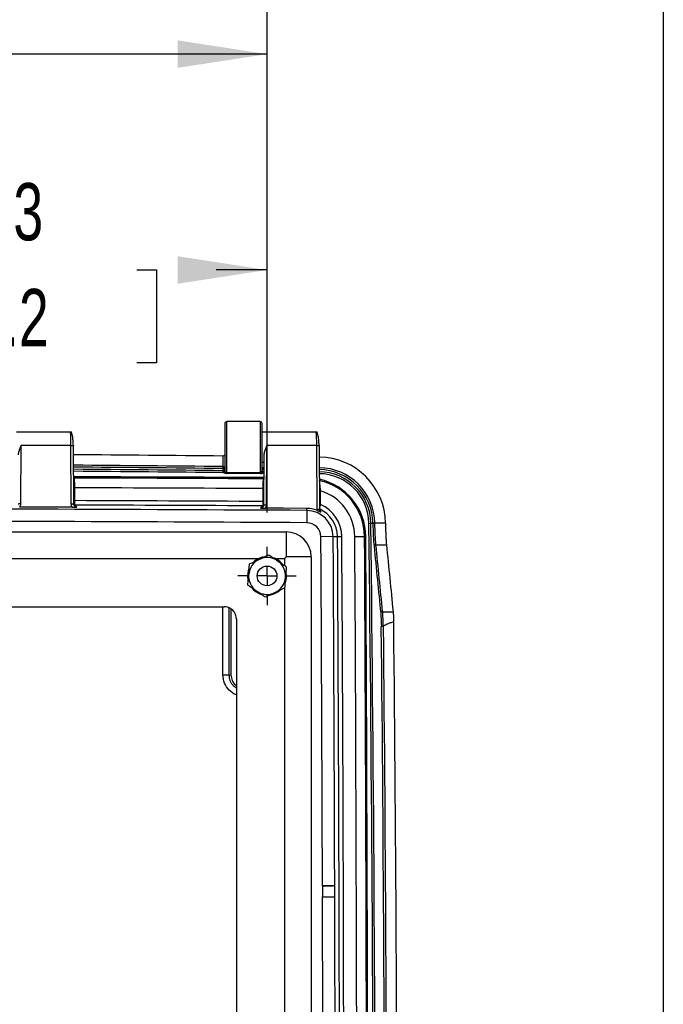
# Model space of a CAD drawing. Header units: inches. Extents: x 1.7 to 75.2, y 1.7 to 57.7.
# Tile 28 of 34: x 68.7 to 75.2, y 23.7 to 33.7. Entities that reach past the tile are written whole.
import ezdxf

# ---------------------------------------------------------------- set-up
doc = ezdxf.new("R2010")
doc.units = ezdxf.units.IN
doc.header["$LTSCALE"] = 7
doc.header["$MEASUREMENT"] = 0
doc.linetypes.add('CENTERX2', pattern=[0.8, 0.5, -0.1, 0.1, -0.1])
doc.layers.add('CENTER', color=40, linetype='CENTERX2')
doc.layers.add('DIMENSIONS', color=140, linetype='Continuous', lineweight=25)
doc.layers.add('TEXT', color=140, linetype='Continuous', lineweight=25)
doc.styles.add('SLDTEXTSTYLE0', font='TXT', dxfattribs={"width": 0.7})
doc.dimstyles.new('SLDDIMSTYLE0', dxfattribs={"dimtxt": 0.594727, "dimasz": 0.91, "dimexe": 0, "dimexo": 0.0625, "dimgap": 0.148682, "dimtad": 0, "dimtih": 1, "dimtoh": 1, "dimrnd": 1e-09, "dimzin": 12, "dimdsep": 46, "dimtxsty": 'SLDTEXTSTYLE0', "dimsah": 1, "dimcen": 0.09, "dimadec": 0, "dimazin": 3, "dimtfac": 1, "dimtofl": 0, "dimtmove": 0, "dimatfit": 3, "dimfxl": 0, "dimfrac": 2, "dimtolj": 1, "dimtzin": 12, "dimarcsym": 0})
doc.dimstyles.new('SLDDIMSTYLE4', dxfattribs={"dimtxt": 0.594727, "dimasz": 0.91, "dimexe": 0, "dimexo": 0.0625, "dimgap": 0.148682, "dimtad": 0, "dimtih": 1, "dimtoh": 1, "dimrnd": 1e-09, "dimzin": 4, "dimdsep": 46, "dimtxsty": 'SLDTEXTSTYLE0', "dimsah": 1, "dimcen": 0.09, "dimadec": 0, "dimazin": 1, "dimtfac": 1, "dimtofl": 0, "dimtmove": 0, "dimatfit": 3, "dimfxl": 0, "dimfrac": 2, "dimtolj": 1, "dimtzin": 12, "dimarcsym": 0})

# ---------------------------------------------------------------- blocks, each defined once
blk = doc.blocks.new('_D_19')
at = {"layer": 'DIMENSIONS'}
for p, q in [((66.094, 28.717), (66.094, 32.06)), ((71.219, 28.717), (71.219, 32.06)), ((66.094, 31.185), (66.826, 31.185)), ((67.632, 31.185), (67.432, 31.185)), ((67.432, 31.185), (67.432, 30.24)), ((69.894, 31.185), (70.093, 31.185)), ((70.093, 31.185), (70.093, 30.24)), ((71.219, 31.185), (70.7, 31.185)), ((67.432, 30.24), (67.632, 30.24)), ((70.093, 30.24), (69.894, 30.24))]:
    blk.add_line(p, q, dxfattribs=at)
for points in [[(66.094, 31.185), (67.004, 31.045), (67.004, 31.325)], [(71.219, 31.185), (70.309, 31.325), (70.309, 31.045)]]:
    blk.add_solid(points, dxfattribs=at)
at = {"layer": 'DIMENSIONS', "char_height": 0.5833, "attachment_point": 1, "style": 'SLDTEXTSTYLE0'}
for s, insert in [('5.13', (67.879, 32.07)), ('130.2', (67.632, 30.992))]:
    blk.add_mtext(s, dxfattribs=dict(at, insert=insert))
blk = doc.blocks.new('_D_20')
at = {"layer": 'DIMENSIONS'}
for p, q in [((50.719, 28.717), (50.719, 34.258)), ((71.219, 28.717), (71.219, 34.258)), ((50.719, 33.383), (58.916, 33.383)), ((59.721, 33.383), (59.522, 33.383)), ((59.522, 33.383), (59.522, 32.438)), ((61.984, 33.383), (62.183, 33.383)), ((62.183, 33.383), (62.183, 32.438)), ((71.219, 33.383), (62.789, 33.383)), ((59.522, 32.438), (59.721, 32.438)), ((62.183, 32.438), (61.984, 32.438))]:
    blk.add_line(p, q, dxfattribs=at)
for points in [[(50.719, 33.383), (51.629, 33.243), (51.629, 33.523)], [(71.219, 33.383), (70.309, 33.523), (70.309, 33.243)]]:
    blk.add_solid(points, dxfattribs=at)
at = {"layer": 'DIMENSIONS', "char_height": 0.5833, "attachment_point": 1, "style": 'SLDTEXTSTYLE0'}
for s, insert in [('20.50', (59.721, 34.268)), ('520.7', (59.721, 33.19))]:
    blk.add_mtext(s, dxfattribs=dict(at, insert=insert))
blk = doc.blocks.new('SW_CENTERMARKSYMBOL_6')
at = {"layer": 'CENTER', "color": 0}
for p, q in [((0, 0.2), (0, 0.297)), ((-0.2, 0), (-0.297, 0)), ((0, 0), (-0.1, 0)), ((0, 0), (0, 0.1)), ((0, 0), (0, -0.1)), ((0, 0), (0.1, 0)), ((0.2, 0), (0.297, 0)), ((0, -0.2), (0, -0.297))]:
    blk.add_line(p, q, dxfattribs=at)

msp = doc.modelspace()

# ---------------------------------------------------------------- linework, layer by layer
for p, q in [((70.789, 29.622), (70.789, 29.142)), ((71.149, 29.642), (70.809, 29.642)), ((70.809, 29.122), (70.809, 29.642)), ((71.149, 29.642), (71.149, 29.122)), ((71.169, 29.142), (71.169, 29.622)), ((68.669, 29.538), (69.214, 29.538)), ((71.169, 29.538), (71.714, 29.538)), ((68.714, 28.806), (68.718, 29.399)), ((69.221, 29.399), (68.718, 29.399)), ((69.221, 29.399), (69.224, 28.804)), ((69.254, 28.8), (69.251, 29.396)), ((71.214, 28.795), (71.218, 29.399)), ((71.721, 29.399), (71.218, 29.399)), ((71.721, 29.399), (71.725, 28.749)), ((71.755, 28.746), (71.751, 29.396)), ((70.769, 29.29), (70.769, 29.183)), ((71.187, 29.305), (71.184, 28.792)), ((71.187, 29.226), (71.169, 29.226)), ((69.257, 29.067), (69.253, 29.073)), ((70.77, 29.142), (70.769, 29.128)), ((70.77, 29.163), (70.77, 29.142)), ((70.789, 29.142), (70.789, 29.146)), ((70.789, 29.142), (70.789, 29.137)), ((71.159, 29.114), (70.802, 29.114)), ((70.809, 29.122), (71.149, 29.122)), ((70.809, 29.117), (70.809, 29.122)), ((71.149, 29.122), (71.149, 29.118)), ((71.169, 29.138), (71.169, 29.142)), ((71.176, 29.118), (71.186, 29.118)), ((69.263, 28.836), (69.263, 28.967)), ((71.176, 28.959), (71.176, 28.828)), ((71.763, 28.797), (71.763, 28.936)), ((69.255, 28.793), (69.264, 28.791)), ((71.183, 28.784), (71.175, 28.783)), ((71.624, 28.737), (71.624, 28.758)), ((71.624, 28.737), (71.624, 28.612)), ((71.759, 28.73), (71.753, 28.747)), ((71.77, 28.719), (71.754, 28.749)), ((72.255, 28.605), (72.275, 28.606)), ((72.275, 28.606), (72.296, 28.606)), ((72.296, 28.606), (72.296, 28.605)), ((72.316, 28.606), (72.296, 28.606)), ((72.423, 28.606), (72.316, 28.606)), ((72.316, 28.606), (72.316, 28.606)), ((72.423, 28.607), (72.423, 28.606)), ((50.524, 28.518), (71.415, 28.518)), ((71.415, 28.518), (71.415, 28.265)), ((72.111, 28.471), (72.211, 28.472)), ((72.211, 28.472), (72.223, 28.472)), ((71.891, 28.47), (71.766, 28.469)), ((71.891, 28.47), (71.935, 28.47)), ((71.935, 28.47), (71.98, 28.47)), ((72.327, 28.386), (72.434, 28.386)), ((66.181, 28.246), (71.132, 28.246)), ((71.306, 28.246), (71.396, 28.246)), ((71.396, 28.246), (71.396, 28.176)), ((71.668, 28.265), (71.415, 28.265)), ((71.668, 28.265), (71.668, 12.999)), ((71.027, 28.028), (71.023, 28.072)), ((71.396, 27.946), (71.396, 23.227)), ((51.157, 27.757), (70.782, 27.757)), ((70.769, 27.063), (70.769, 27.757)), ((70.831, 27.746), (70.831, 27.063)), ((70.852, 27.734), (70.852, 27.06)), ((72.394, 27.706), (72.501, 27.706)), ((70.907, 27.632), (70.907, 13.632)), ((70.831, 27.063), (70.852, 27.06)), ((71.907, 24.915), (71.782, 24.915)), ((71.907, 24.915), (71.907, 24.915))]:
    msp.add_line(p, q)
at = {"flags": 128}
for points in [[(69.285, 28.77), (69.273, 28.782), (69.264, 28.791)], [(71.175, 28.783), (71.163, 28.771), (71.154, 28.762)], [(69.236, 28.769), (68.937, 28.77), (68.703, 28.771)], [(71.624, 28.758), (71.388, 28.759), (71.203, 28.76)], [(71.023, 28.072), (71.03, 28.125), (71.035, 28.138)]]:
    msp.add_lwpolyline(points, dxfattribs=at)
msp.add_circle((71.219, 28.07), 0.1)
for centre, radius, start, end in [((70.809, 29.622), 0.02, 90, 180), ((71.149, 29.622), 0.02, 0, 90), ((60.977, -960.274), 989.613, 89.433068, 89.520938), ((71.743, 28.599), 0.681, 0.6754, 89.3763), ((60.977, -960.274), 989.506, 89.432995, 89.520851), ((60.977, -960.274), 989.486, 89.432995, 89.520835), ((60.969, -2076.268), 2105.364, 89.721966, 89.774664), ((60.977, -960.274), 989.464, 89.43296, 89.520818), ((60.977, -960.274), 989.444, 89.432428, 89.520802), ((70.774, 29.414), 0.287, 269.0804, 272.8812), ((70.809, 29.142), 0.02, 180.0044, 270.0044), ((70.802, 29.155), 0.0416, 269.3879, 277.3214), ((71.149, 29.142), 0.02, 269.9956, 359.9956), ((71.158, 29.161), 0.0476, 263.2316, 270.4583), ((71.184, 29.373), 0.248, 267.1056, 270.5795), ((71.743, 28.599), 0.512, 0.6754, 89.3763), ((71.743, 28.599), 0.573, 0.6754, 89.3763), ((71.743, 28.599), 0.553, 0.6754, 89.3763), ((71.743, 28.599), 0.532, 0.6754, 89.3763), ((60.969, -2076.268), 2105.351, 89.721988, 89.774465), ((71.623, 28.468), 0.588, 0.3207, 77.4835), ((71.623, 28.468), 0.6, 0.3207, 77.4854), ((60.969, -2076.268), 2105.252, 89.722227, 89.774282), ((71.623, 28.468), 0.488, 0.3207, 73.325), ((60.969, -2076.268), 2105.121, 89.72221, 89.774268), ((60.969, -2076.268), 2105.076, 89.722228, 89.774246), ((71.623, 28.468), 0.357, 0.3207, 66.9017), ((60.969, -2076.268), 2105.032, 89.709988, 89.857058), ((71.623, 28.468), 0.268, 0.3207, 89.71), ((71.623, 28.468), 0.312, 0.3207, 65.6906), ((60.969, -2076.268), 2104.907, 89.709988, 89.857058), ((71.623, 28.468), 0.143, 0.3207, 89.71), ((-604.114, 20.632), 676.416, 359.324623, 0.675377), ((-604.114, 20.632), 676.436, 359.324623, 0.675377), ((71.415, 28.265), 0.253, 0, 90), ((-1328.277, 20.632), 1400.51, 359.679286, 0.320714), ((-1328.277, 20.632), 1400.522, 359.679286, 0.320714), ((-1328.277, 20.632), 1400.066, 0.175266, 0.320714), ((-1328.277, 20.632), 1400.191, 0.175266, 0.320714), ((-1328.277, 20.632), 1400.235, 359.679286, 0.320714), ((-1328.277, 20.632), 1400.279, 359.679286, 0.320714), ((-1328.277, 20.632), 1400.411, 359.679286, 0.320714), ((71.219, 28.07), 0.187, 115.427, 175.427), ((71.219, 28.07), 0.197, 101.5427, 132.7554), ((71.219, 28.07), 0.187, 55.427, 115.427), ((71.219, 28.07), 0.197, 39.0878, 70.2545), ((71.219, 28.07), 0.188, 355.427, 55.427), ((71.219, 28.07), 0.188, 175.427, 235.427), ((71.219, 28.07), 0.197, 341.615, 9.1573), ((71.219, 28.07), 0.188, 295.427, 355.427), ((71.219, 28.07), 0.197, 217.7756, 249.3891), ((71.219, 28.07), 0.188, 235.427, 295.427), ((71.219, 28.07), 0.197, 280.7225, 311.9207), ((-604.114, 20.632), 676.658, 359.409854, 0.590146), ((-604.114, 20.632), 676.531, 359.413603, 0.586397), ((-604.114, 20.632), 676.553, 359.413449, 0.586551), ((71.907, 24.915), 0.125, 180.1753, 183.0051), ((71.907, 24.915), 0.000343, 180.1753, 240.0229), ((-1328.277, 20.632), 1400.066, 359.829382, 0.170618), ((-1328.277, 20.632), 1400.191, 359.829382, 0.170618)]:
    msp.add_arc(centre, radius, start, end)
for points, knots in [([(69.214, 29.538), (69.216, 29.538), (69.218, 29.524), (69.219, 29.486), (69.22, 29.47), (69.221, 29.437), (69.221, 29.418), (69.221, 29.399)], [0, 0, 0, 0, 0.5, 0.5, 0.75, 0.75, 1, 1, 1, 1]), ([(69.214, 29.538), (69.217, 29.538), (69.222, 29.538), (69.226, 29.536), (69.228, 29.535), (69.228, 29.535)], [0, 0, 0, 0, 0.516159, 0.961156, 1, 1, 1, 1]), ([(69.249, 29.397), (69.248, 29.415), (69.246, 29.45), (69.24, 29.495), (69.234, 29.528), (69.229, 29.533), (69.226, 29.536)], [0, 0, 0, 0, 0.23996, 0.487202, 0.741065, 1, 1, 1, 1]), ([(71.714, 29.538), (71.716, 29.538), (71.718, 29.524), (71.719, 29.486), (71.72, 29.47), (71.721, 29.437), (71.721, 29.418), (71.721, 29.399)], [0, 0, 0, 0, 0.5, 0.5, 0.75, 0.75, 1, 1, 1, 1]), ([(71.714, 29.538), (71.717, 29.538), (71.722, 29.538), (71.726, 29.536), (71.728, 29.535), (71.728, 29.535)], [0, 0, 0, 0, 0.516161, 0.961158, 1, 1, 1, 1]), ([(71.749, 29.397), (71.748, 29.415), (71.746, 29.45), (71.74, 29.495), (71.734, 29.528), (71.729, 29.533), (71.726, 29.536)], [0, 0, 0, 0, 0.23996, 0.487202, 0.741065, 1, 1, 1, 1]), ([(68.718, 29.399), (68.716, 29.396), (68.714, 29.391), (68.711, 29.384), (68.708, 29.377), (68.705, 29.37), (68.703, 29.364), (68.701, 29.359), (68.699, 29.354), (68.697, 29.35), (68.695, 29.343), (68.692, 29.335), (68.69, 29.326), (68.688, 29.317), (68.687, 29.309), (68.687, 29.304), (68.687, 29.302)], [0, 0, 0, 0, 0.0833386, 0.1608803, 0.2326258, 0.2985758, 0.3587313, 0.4130936, 0.4616646, 0.5044471, 0.5512967, 0.6568503, 0.754398, 0.8440257, 0.9258444, 1, 1, 1, 1]), ([(69.221, 29.399), (69.229, 29.399), (69.237, 29.399), (69.248, 29.398), (69.251, 29.397), (69.251, 29.396)], [0, 0, 0, 0, 0.5, 0.5, 1, 1, 1, 1]), ([(71.218, 29.399), (71.216, 29.396), (71.214, 29.391), (71.211, 29.384), (71.208, 29.377), (71.205, 29.37), (71.203, 29.364), (71.201, 29.359), (71.199, 29.354), (71.197, 29.35), (71.195, 29.343), (71.192, 29.335), (71.19, 29.326), (71.188, 29.317), (71.187, 29.309), (71.187, 29.304), (71.187, 29.302)], [0, 0, 0, 0, 0.083339, 0.16088, 0.232626, 0.298576, 0.358731, 0.413094, 0.461665, 0.504447, 0.551297, 0.65685, 0.754398, 0.844026, 0.925844, 1, 1, 1, 1]), ([(71.721, 29.399), (71.729, 29.399), (71.737, 29.399), (71.748, 29.398), (71.751, 29.397), (71.751, 29.396)], [0, 0, 0, 0, 0.5, 0.5, 1, 1, 1, 1]), ([(70.789, 29.312), (70.789, 29.311), (70.789, 29.309), (70.789, 29.306), (70.788, 29.303), (70.787, 29.301), (70.786, 29.299), (70.785, 29.298), (70.783, 29.296), (70.781, 29.294), (70.777, 29.292), (70.773, 29.29), (70.771, 29.29), (70.769, 29.29)], [0, 0, 0, 0, 0.110385, 0.21014, 0.299281, 0.377831, 0.445827, 0.503324, 0.561307, 0.687422, 0.800748, 0.903822, 1, 1, 1, 1]), ([(70.789, 29.146), (70.789, 29.155), (70.788, 29.163), (70.781, 29.177), (70.776, 29.183), (70.77, 29.183)], [0, 0, 0, 0, 0.5, 0.5, 1, 1, 1, 1]), ([(71.189, 29.179), (71.183, 29.179), (71.178, 29.173), (71.171, 29.159), (71.169, 29.15), (71.169, 29.142)], [0, 0, 0, 0, 0.5, 0.5, 1, 1, 1, 1]), ([(70.769, 29.128), (70.77, 29.127), (70.772, 29.125), (70.776, 29.123), (70.778, 29.122), (70.779, 29.122)], [0, 0, 0, 0, 0.34657, 0.679884, 1, 1, 1, 1]), ([(70.77, 29.163), (70.776, 29.163), (70.781, 29.16), (70.788, 29.154), (70.789, 29.15), (70.789, 29.146)], [0, 0, 0, 0, 0.5, 0.5, 1, 1, 1, 1]), ([(70.77, 29.142), (70.774, 29.142), (70.778, 29.14), (70.785, 29.135), (70.787, 29.132), (70.788, 29.128)], [0, 0, 0, 0, 0.5, 0.5, 1, 1, 1, 1]), ([(70.802, 29.114), (70.801, 29.114), (70.799, 29.114), (70.796, 29.114), (70.793, 29.115), (70.789, 29.116), (70.784, 29.118), (70.781, 29.12), (70.779, 29.122)], [0, 0, 0, 0, 0.115201, 0.236492, 0.364977, 0.501585, 0.701983, 1, 1, 1, 1]), ([(70.789, 29.137), (70.789, 29.132), (70.792, 29.126), (70.799, 29.119), (70.804, 29.117), (70.809, 29.117)], [0, 0, 0, 0, 0.5, 0.5, 1, 1, 1, 1]), ([(71.149, 29.118), (71.155, 29.118), (71.16, 29.12), (71.167, 29.128), (71.169, 29.133), (71.169, 29.138)], [0, 0, 0, 0, 0.5, 0.5, 1, 1, 1, 1]), ([(71.159, 29.114), (71.16, 29.114), (71.162, 29.114), (71.165, 29.114), (71.168, 29.115), (71.171, 29.116), (71.173, 29.117), (71.175, 29.117), (71.176, 29.118)], [0, 0, 0, 0, 0.179974, 0.354754, 0.524148, 0.688083, 0.846629, 1, 1, 1, 1]), ([(71.169, 29.142), (71.169, 29.146), (71.171, 29.15), (71.178, 29.156), (71.183, 29.159), (71.189, 29.159)], [0, 0, 0, 0, 0.5, 0.5, 1, 1, 1, 1]), ([(71.171, 29.126), (71.173, 29.129), (71.175, 29.132), (71.182, 29.136), (71.186, 29.138), (71.19, 29.137)], [0, 0, 0, 0, 0.5, 0.5, 1, 1, 1, 1]), ([(71.189, 29.125), (71.188, 29.125), (71.186, 29.123), (71.183, 29.121), (71.179, 29.119), (71.177, 29.118), (71.176, 29.118)], [0, 0, 0, 0, 0.256054, 0.507678, 0.755455, 1, 1, 1, 1]), ([(69.263, 28.967), (69.263, 28.98), (69.263, 28.992), (69.262, 29.015), (69.262, 29.026), (69.26, 29.053), (69.258, 29.065), (69.257, 29.067)], [0, 0, 0, 0, 0.25, 0.25, 0.5, 0.5, 1, 1, 1, 1]), ([(71.179, 29.046), (71.178, 29.037), (71.177, 29.024), (71.176, 28.994), (71.176, 28.976), (71.176, 28.959)], [0, 0, 0, 0, 0.5, 0.5, 1, 1, 1, 1]), ([(71.763, 28.936), (71.762, 28.95), (71.76, 28.976), (71.757, 29.009), (71.754, 29.029), (71.753, 29.032), (71.753, 29.032)], [0, 0, 0, 0, 0.343256, 0.673495, 0.990606, 1, 1, 1, 1]), ([(69.253, 28.967), (69.255, 28.967), (69.258, 28.967), (69.261, 28.967), (69.263, 28.967)], [0, 0, 0, 0, 0.379555, 1, 1, 1, 1]), ([(71.19, 28.959), (71.189, 28.959), (71.186, 28.959), (71.182, 28.959), (71.178, 28.959), (71.176, 28.959)], [0, 0, 0, 0, 0.157331, 0.578665, 1, 1, 1, 1]), ([(71.754, 28.936), (71.755, 28.936), (71.758, 28.936), (71.761, 28.936), (71.763, 28.936)], [0, 0, 0, 0, 0.367564, 1, 1, 1, 1]), ([(68.686, 28.804), (68.687, 28.804), (68.689, 28.805), (68.692, 28.805), (68.697, 28.806), (68.702, 28.806), (68.708, 28.806), (68.712, 28.806), (68.714, 28.806)], [0, 0, 0, 0, 0.15871, 0.326968, 0.495226, 0.663484, 0.831742, 1, 1, 1, 1]), ([(69.224, 28.804), (69.226, 28.804), (69.231, 28.804), (69.236, 28.804), (69.242, 28.803), (69.246, 28.803), (69.25, 28.802), (69.252, 28.802), (69.252, 28.802)], [0, 0, 0, 0, 0.1682579, 0.3365158, 0.5047737, 0.6730317, 0.8412896, 1, 1, 1, 1]), ([(69.249, 28.836), (69.25, 28.836), (69.252, 28.836), (69.257, 28.836), (69.261, 28.836), (69.263, 28.836)], [0, 0, 0, 0, 0.173031, 0.5865155, 1, 1, 1, 1]), ([(69.264, 28.779), (69.261, 28.782), (69.255, 28.789), (69.253, 28.797), (69.252, 28.802)], [0, 0, 0, 0, 0.489074, 1, 1, 1, 1]), ([(69.252, 28.802), (69.252, 28.802), (69.253, 28.802), (69.254, 28.801), (69.254, 28.801), (69.254, 28.8)], [0, 0, 0, 0, 0.0275889, 0.5137944, 1, 1, 1, 1]), ([(69.285, 28.77), (69.277, 28.77), (69.269, 28.773), (69.258, 28.785), (69.255, 28.792), (69.254, 28.8)], [0, 0, 0, 0, 0.5, 0.5, 1, 1, 1, 1]), ([(69.264, 28.791), (69.263, 28.792), (69.263, 28.797), (69.263, 28.813), (69.263, 28.825), (69.263, 28.836)], [0, 0, 0, 0, 0.5, 0.5, 1, 1, 1, 1]), ([(71.176, 28.828), (71.176, 28.816), (71.176, 28.805), (71.175, 28.788), (71.175, 28.783), (71.175, 28.783)], [0, 0, 0, 0, 0.5, 0.5, 1, 1, 1, 1]), ([(71.186, 28.794), (71.185, 28.789), (71.183, 28.781), (71.178, 28.774), (71.175, 28.77)], [0, 0, 0, 0, 0.510812, 1, 1, 1, 1]), ([(71.19, 28.828), (71.189, 28.828), (71.187, 28.828), (71.182, 28.828), (71.178, 28.828), (71.176, 28.828)], [0, 0, 0, 0, 0.1730058, 0.5865029, 1, 1, 1, 1]), ([(71.184, 28.792), (71.184, 28.792), (71.184, 28.793), (71.185, 28.793), (71.186, 28.793), (71.186, 28.793)], [0, 0, 0, 0, 0.486206, 0.972411, 1, 1, 1, 1]), ([(71.186, 28.793), (71.187, 28.794), (71.189, 28.794), (71.192, 28.795), (71.197, 28.795), (71.202, 28.795), (71.208, 28.795), (71.212, 28.795), (71.214, 28.795)], [0, 0, 0, 0, 0.158711, 0.326968, 0.495226, 0.663484, 0.831742, 1, 1, 1, 1]), ([(71.754, 28.797), (71.755, 28.797), (71.758, 28.797), (71.761, 28.797), (71.763, 28.797)], [0, 0, 0, 0, 0.307784, 1, 1, 1, 1]), ([(71.755, 28.765), (71.755, 28.766), (71.756, 28.77), (71.759, 28.781), (71.762, 28.791), (71.763, 28.797)], [0, 0, 0, 0, 0.07467, 0.539368, 1, 1, 1, 1]), ([(69.236, 28.769), (69.237, 28.769), (69.24, 28.769), (69.244, 28.769), (69.248, 28.769), (69.252, 28.769), (69.256, 28.769), (69.259, 28.769), (69.266, 28.769), (69.275, 28.769), (69.281, 28.77), (69.285, 28.77)], [0, 0, 0, 0, 0.071464, 0.14315, 0.214881, 0.286433, 0.357593, 0.428178, 0.498069, 0.737993, 1, 1, 1, 1]), ([(71.175, 28.77), (71.172, 28.768), (71.167, 28.764), (71.16, 28.762), (71.156, 28.762), (71.154, 28.762)], [0, 0, 0, 0, 0.498786, 0.750382, 1, 1, 1, 1]), ([(71.154, 28.762), (71.156, 28.761), (71.161, 28.761), (71.168, 28.761), (71.177, 28.76), (71.186, 28.76), (71.194, 28.76), (71.199, 28.76), (71.201, 28.76), (71.202, 28.76), (71.203, 28.76)], [0, 0, 0, 0, 0.177284, 0.344651, 0.502907, 0.752371, 0.876799, 0.938951, 0.97007, 1, 1, 1, 1]), ([(71.725, 28.749), (71.727, 28.749), (71.731, 28.749), (71.737, 28.749), (71.742, 28.749), (71.747, 28.748), (71.75, 28.748), (71.752, 28.747), (71.753, 28.747)], [0, 0, 0, 0, 0.1682579, 0.3365159, 0.5047738, 0.6730317, 0.8412896, 1, 1, 1, 1]), ([(71.726, 28.739), (71.726, 28.739), (71.726, 28.739), (71.727, 28.739), (71.728, 28.738), (71.73, 28.737), (71.734, 28.736), (71.742, 28.732), (71.751, 28.728), (71.761, 28.723), (71.767, 28.721), (71.77, 28.719)], [0, 0, 0, 0, 0.008517, 0.017168, 0.034453, 0.068968, 0.137904, 0.276105, 0.54103, 0.74611, 1, 1, 1, 1]), ([(71.753, 28.747), (71.753, 28.747), (71.754, 28.747), (71.755, 28.747), (71.755, 28.746), (71.755, 28.746)], [0, 0, 0, 0, 0.0275891, 0.5137945, 1, 1, 1, 1]), ([(72.423, 28.606), (72.423, 28.602), (72.424, 28.594), (72.424, 28.583), (72.424, 28.572), (72.424, 28.561), (72.424, 28.55), (72.425, 28.54), (72.425, 28.529), (72.426, 28.518), (72.426, 28.508), (72.426, 28.497), (72.427, 28.484), (72.428, 28.468), (72.429, 28.45), (72.43, 28.433), (72.431, 28.417), (72.432, 28.401), (72.433, 28.391), (72.434, 28.386)], [0, 0, 0, 0, 0.0460788, 0.0918593, 0.1373977, 0.1827512, 0.2279775, 0.2731348, 0.3182818, 0.3634771, 0.4087789, 0.4542453, 0.4999337, 0.5837565, 0.666906, 0.749742, 0.8326284, 0.9159285, 1, 1, 1, 1]), ([(71.139, 28.239), (71.155, 28.247), (71.17, 28.254), (71.202, 28.269), (71.219, 28.277), (71.237, 28.286)], [0, 0, 0, 0, 0.5, 0.5, 1, 1, 1, 1]), ([(71.237, 28.286), (71.253, 28.274), (71.268, 28.264), (71.297, 28.244), (71.311, 28.234), (71.326, 28.224)], [0, 0, 0, 0, 0.5, 0.5, 1, 1, 1, 1]), ([(71.032, 28.085), (71.034, 28.102), (71.035, 28.119), (71.038, 28.154), (71.039, 28.173), (71.041, 28.193)], [0, 0, 0, 0, 0.5, 0.5, 1, 1, 1, 1]), ([(71.041, 28.193), (71.059, 28.201), (71.076, 28.209), (71.108, 28.224), (71.123, 28.232), (71.139, 28.239)], [0, 0, 0, 0, 0.5, 0.5, 1, 1, 1, 1]), ([(71.326, 28.224), (71.34, 28.214), (71.354, 28.205), (71.383, 28.185), (71.398, 28.174), (71.415, 28.163)], [0, 0, 0, 0, 0.5, 0.5, 1, 1, 1, 1]), ([(71.024, 27.977), (71.025, 27.997), (71.027, 28.015), (71.03, 28.05), (71.031, 28.067), (71.032, 28.085)], [0, 0, 0, 0, 0.5, 0.5, 1, 1, 1, 1]), ([(71.415, 28.163), (71.413, 28.143), (71.412, 28.124), (71.409, 28.089), (71.408, 28.072), (71.406, 28.055)], [0, 0, 0, 0, 0.5, 0.5, 1, 1, 1, 1]), ([(71.113, 27.915), (71.099, 27.925), (71.085, 27.935), (71.055, 27.955), (71.04, 27.965), (71.024, 27.977)], [0, 0, 0, 0, 0.5, 0.5, 1, 1, 1, 1]), ([(71.406, 28.055), (71.405, 28.038), (71.404, 28.021), (71.401, 27.985), (71.399, 27.967), (71.398, 27.947)], [0, 0, 0, 0, 0.5, 0.5, 1, 1, 1, 1]), ([(71.202, 27.854), (71.186, 27.865), (71.17, 27.876), (71.141, 27.896), (71.127, 27.906), (71.113, 27.915)], [0, 0, 0, 0, 0.5, 0.5, 1, 1, 1, 1]), ([(71.3, 27.9), (71.284, 27.893), (71.269, 27.886), (71.237, 27.87), (71.22, 27.863), (71.202, 27.854)], [0, 0, 0, 0, 0.5, 0.5, 1, 1, 1, 1]), ([(71.398, 27.947), (71.38, 27.938), (71.363, 27.93), (71.331, 27.915), (71.316, 27.908), (71.3, 27.9)], [0, 0, 0, 0, 0.5, 0.5, 1, 1, 1, 1]), ([(70.907, 27.632), (70.907, 27.647), (70.904, 27.663), (70.892, 27.694), (70.882, 27.708), (70.858, 27.733), (70.843, 27.742), (70.812, 27.755), (70.796, 27.757), (70.782, 27.757)], [0, 0, 0, 0, 0.25, 0.25, 0.5, 0.5, 0.75, 0.75, 1, 1, 1, 1]), ([(72.501, 27.706), (72.501, 27.703), (72.502, 27.698), (72.502, 27.691), (72.503, 27.683), (72.504, 27.675), (72.504, 27.667), (72.505, 27.657), (72.505, 27.645), (72.506, 27.631), (72.507, 27.616), (72.507, 27.607), (72.507, 27.602)], [0, 0, 0, 0, 0.081467, 0.163061, 0.244916, 0.327165, 0.409939, 0.493366, 0.620428, 0.74689, 0.873248, 1, 1, 1, 1]), ([(72.507, 27.602), (72.502, 27.6), (72.49, 27.597), (72.473, 27.591), (72.458, 27.586), (72.445, 27.58), (72.432, 27.575), (72.421, 27.57), (72.412, 27.564), (72.406, 27.56), (72.403, 27.558)], [0, 0, 0, 0, 0.164644, 0.317654, 0.459136, 0.589223, 0.708086, 0.81595, 0.913117, 1, 1, 1, 1]), ([(72.382, 27.556), (72.382, 27.556), (72.382, 27.556), (72.383, 27.557), (72.384, 27.557), (72.385, 27.557), (72.387, 27.557), (72.388, 27.557), (72.39, 27.557), (72.392, 27.557), (72.394, 27.557), (72.396, 27.557), (72.398, 27.557), (72.4, 27.558), (72.401, 27.558), (72.402, 27.558)], [0, 0, 0, 0, 0.091173, 0.180001, 0.266481, 0.350547, 0.432145, 0.511293, 0.588088, 0.662596, 0.734806, 0.804675, 0.872165, 0.937265, 1, 1, 1, 1]), ([(70.769, 27.063), (70.777, 27.063), (70.785, 27.063), (70.799, 27.063), (70.806, 27.063), (70.817, 27.063), (70.822, 27.063), (70.828, 27.063), (70.83, 27.063), (70.831, 27.063)], [0, 0, 0, 0, 0.25, 0.25, 0.5, 0.5, 0.75, 0.75, 1, 1, 1, 1]), ([(70.907, 26.86), (70.906, 26.861), (70.877, 26.866), (70.831, 26.906), (70.779, 26.977), (70.773, 27.034), (70.769, 27.063)], [0, 0, 0, 0, 0.008178, 0.338964, 0.669444, 1, 1, 1, 1]), ([(70.831, 27.063), (70.833, 27.044), (70.836, 27.014), (70.855, 26.978), (70.876, 26.951), (70.896, 26.938), (70.907, 26.931)], [0, 0, 0, 0, 0.364263, 0.557799, 0.758371, 1, 1, 1, 1]), ([(70.852, 27.06), (70.855, 27.042), (70.86, 27.004), (70.885, 26.968), (70.904, 26.957), (70.907, 26.956)], [0, 0, 0, 0, 0.4487752, 0.9339182, 1, 1, 1, 1]), ([(71.907, 24.915), (71.905, 24.914), (71.891, 24.913), (71.845, 24.911), (71.813, 24.91), (71.782, 24.909)], [0, 0, 0, 0, 0.5, 0.5, 1, 1, 1, 1]), ([(71.782, 24.801), (71.798, 24.802), (71.814, 24.802), (71.843, 24.802), (71.857, 24.802), (71.891, 24.802), (71.905, 24.802), (71.907, 24.802)], [0, 0, 0, 0, 0.25, 0.25, 0.5, 0.5, 1, 1, 1, 1])]:
    msp.add_open_spline(points, degree=3, knots=knots)
for points in [[(70.769, 29.29), (70.769, 29.29), (70.769, 29.29), (70.769, 29.29)], [(70.77, 29.183), (70.769, 29.183), (70.769, 29.183), (70.769, 29.183)], [(70.77, 29.183), (70.769, 29.173), (70.769, 29.164), (70.77, 29.163)], [(70.769, 29.183), (70.769, 29.178), (70.769, 29.168), (70.769, 29.163), (70.769, 29.163)], [(70.769, 29.163), (70.769, 29.163), (70.769, 29.163), (70.77, 29.163)], [(70.789, 29.137), (70.789, 29.134), (70.789, 29.131), (70.788, 29.128)], [(70.788, 29.128), (70.79, 29.124), (70.795, 29.117), (70.803, 29.114), (70.807, 29.114)], [(70.807, 29.114), (70.809, 29.115), (70.809, 29.116), (70.809, 29.117)], [(71.149, 29.118), (71.149, 29.117), (71.15, 29.115), (71.153, 29.114)], [(71.153, 29.114), (71.157, 29.114), (71.164, 29.116), (71.17, 29.122), (71.171, 29.126)], [(71.171, 29.126), (71.17, 29.13), (71.169, 29.134), (71.169, 29.138)], [(71.185, 29.058), (71.183, 29.057), (71.18, 29.053), (71.179, 29.046)], [(68.703, 28.771), (68.71, 28.781), (68.714, 28.793), (68.714, 28.806)], [(69.224, 28.804), (69.225, 28.791), (69.229, 28.779), (69.236, 28.769)], [(71.203, 28.76), (71.21, 28.77), (71.214, 28.783), (71.214, 28.795)], [(71.726, 28.739), (71.694, 28.751), (71.659, 28.758), (71.624, 28.758)], [(71.725, 28.749), (71.725, 28.746), (71.725, 28.742), (71.726, 28.739)], [(71.77, 28.719), (71.766, 28.722), (71.758, 28.73), (71.755, 28.741), (71.755, 28.746)], [(72.316, 28.606), (72.311, 28.606), (72.301, 28.605), (72.297, 28.605), (72.296, 28.605)], [(72.296, 28.605), (72.297, 28.519), (72.301, 28.433), (72.307, 28.372)], [(72.327, 28.386), (72.321, 28.444), (72.317, 28.524), (72.316, 28.606)], [(72.327, 28.386), (72.322, 28.386), (72.312, 28.383), (72.308, 28.376), (72.307, 28.372)], [(72.307, 28.372), (72.33, 28.145), (72.352, 27.918), (72.375, 27.691)], [(72.394, 27.706), (72.372, 27.933), (72.35, 28.16), (72.327, 28.386)], [(72.434, 28.386), (72.456, 28.16), (72.479, 27.933), (72.501, 27.706)], [(71.396, 28.246), (71.401, 28.252), (71.408, 28.258), (71.415, 28.265)], [(72.394, 27.706), (72.389, 27.705), (72.379, 27.702), (72.375, 27.695), (72.375, 27.691)], [(72.375, 27.691), (72.378, 27.655), (72.381, 27.607), (72.382, 27.556)], [(72.402, 27.558), (72.401, 27.613), (72.398, 27.666), (72.394, 27.706)], [(72.403, 27.558), (72.403, 27.558), (72.402, 27.558), (72.402, 27.558)], [(71.782, 24.909), (71.782, 24.873), (71.782, 24.837), (71.782, 24.801)], [(71.907, 24.915), (71.907, 24.915), (71.907, 24.915), (71.907, 24.915)], [(71.907, 24.802), (71.907, 24.84), (71.907, 24.878), (71.907, 24.915)]]:
    msp.add_open_spline(points, degree=3)
at = {"layer": 'TEXT'}
msp.add_line((75.25, 57.75), (75.25, 1.75), dxfattribs=at)

# ---------------------------------------------------------------- block references
at = {"layer": 'CENTER'}
msp.add_blockref('SW_CENTERMARKSYMBOL_6', (71.219, 28.07), dxfattribs=at)

# ---------------------------------------------------------------- dimensions: what is measured, and where the dimension line sits
at = {"layer": 'DIMENSIONS'}
for base, p1, p2, dimstyle, picture, middle in [((50.719, 33.383), (71.219, 28.367), (50.719, 28.367), 'SLDDIMSTYLE4', '_D_20', (60.853, 33.383)), ((71.21936607, 31.185066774), (66.09436607, 28.366653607), (71.21936607, 28.366653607), 'SLDDIMSTYLE0', '_D_19', (68.762693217, 31.185066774))]:
    dim = msp.add_linear_dim(base=base, p1=p1, p2=p2, dimstyle=dimstyle, dxfattribs=at)
    dim.commit()
    dim.dimension.update_dxf_attribs({"geometry": picture, "text_midpoint": middle, "dimtype": 160})

doc.saveas('drawing.dxf')
